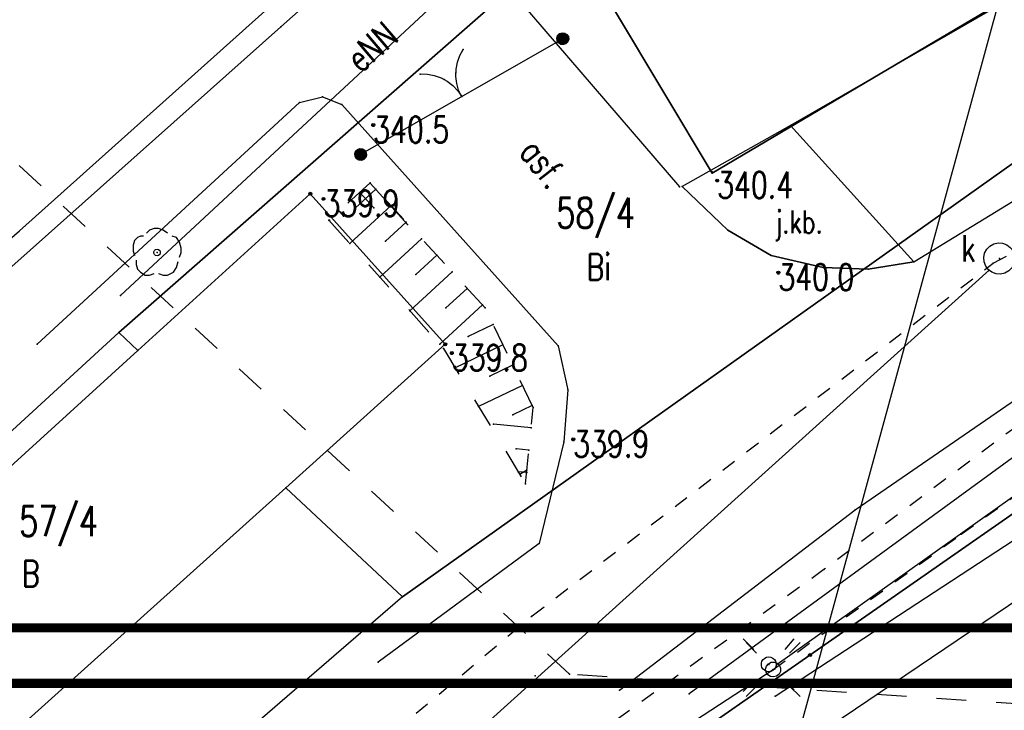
# Model space of a CAD drawing. Extents: x 5552506 to 5553307, y 5642054 to 5642708.
# Tile 7 of 73: x 5552787 to 5552820, y 5642403 to 5642426. Entities that reach past the tile are written whole.
import ezdxf
from ezdxf.enums import TextEntityAlignment as Align

# ---------------------------------------------------------------- set-up
doc = ezdxf.new("R2010")
doc.units = 0
doc.header["$MEASUREMENT"] = 0
doc.linetypes.add('1', pattern=[2, 1, -1])
doc.linetypes.add('2', pattern=[1, 0.5, -0.5])
doc.layers.add('A_TXT_TABELKI', color=145, linetype='Continuous', lineweight=5)
for name, color, linetype in [('drzewa', 98, 'Continuous'), ('EGB_Budynek', 7, 'Continuous'), ('EGB_DzialkaEwidencyjna', 7, 'Continuous'), ('EGB_KonturUzytkuGruntowego', 7, 'Continuous'), ('EGB_PunktGraniczny', 7, 'Continuous'), ('GES_PrzewodCieplowniczy', 7, 'Continuous'), ('GES_PrzewodElektroenergetyczny', 7, 'Continuous'), ('GES_PrzewodKanalizacyjny', 7, 'Continuous'), ('GES_PrzewodTelekomunikacyjny', 7, 'Continuous'), ('GES_UrzadzeniaSiecElektroenerge', 7, 'Continuous'), ('OT_Komunikacja', 7, 'Continuous'), ('OT_Ogrodzenia', 7, 'Continuous'), ('OT_Rzedna', 7, 'Continuous'), ('OT_Skarpa', 7, 'Continuous'), ('przew_d_wodociagowy', 5, 'Continuous'), ('zakres', 7, 'Continuous')]:
    doc.layers.add(name, color=color, linetype=linetype)
doc.layers.add('pomoce IS', color=7, linetype='Continuous', plot=False)
doc.styles.add('STYL_ARIAL', font='simplex', dxfattribs={"width": 0.75, "oblique": 0.1})

# ---------------------------------------------------------------- blocks, each defined once
blk = doc.blocks.new('DLI')
at = {"color": 7}
for points in [[(0.7, 1.3, 0), (0.4, 1.5, 0), (0.1, 1.6, 0), (-0.2, 1.6, 0), (-0.5, 1.5, 0), (-0.7, 1.3, 0)], [(-0.9, 1.1, 0), (-1.1, 1.1, 0), (-1.3, 1, 0), (-1.5, 0.8, 0), (-1.6, 0.5, 0), (-1.6, 0.1, 0), (-1.5, -0.2, 0)], [(1.5, -0.3, 0), (1.6, 0, 0), (1.6, 0.3, 0), (1.5, 0.7, 0), (1.3, 1, 0), (1, 1.1, 0)], [(0, 0.2236, 0), (0.097, 0.2015, 0), (0.1748, 0.1394, 0), (0.218, 0.0498, 0), (0.218, -0.0498, 0), (0.1748, -0.1394, 0), (0.097, -0.2015, 0), (0, -0.2236, 0), (-0.097, -0.2015, 0), (-0.1748, -0.1394, 0), (-0.218, -0.0498, 0), (-0.218, 0.0498, 0), (-0.1748, 0.1394, 0), (-0.097, 0.2015, 0), (0, 0.2236, 0)], [(-1.4, -0.5, 0), (-1.4, -0.8, 0), (-1.3, -1.1, 0), (-1.1, -1.3, 0), (-0.8, -1.5, 0), (-0.5, -1.5, 0), (-0.2, -1.4, 0)], [(0.1, -1.4, 0), (0.4, -1.5, 0), (0.7, -1.5, 0), (1.1, -1.3, 0), (1.3, -1, 0), (1.4, -0.6, 0)]]:
    blk.add_polyline3d(points, dxfattribs=at)
blk = doc.blocks.new('RTPW01')
at = {"color": 7}
blk.add_polyline3d([(0, 0.1, 0), (0.0643, 0.0766, 0), (0.0985, 0.0174, 0), (0.0866, -0.05, 0), (0.0342, -0.094, 0), (-0.0342, -0.094, 0), (-0.0866, -0.05, 0), (-0.0985, 0.0174, 0), (-0.0643, 0.0766, 0), (0, 0.1, 0)], dxfattribs=at)
blk = doc.blocks.new('SUSM01')
at = {"color": 7}
for points in [[(-1, 1, 0), (-1.7, 1.7, 0)], [(1.1, 1, 0), (1.7, 1.7, 0)], [(-1, -1.1, 0), (-1.7, -1.8, 0)], [(1.1, -1.1, 0), (1.7, -1.7, 0)]]:
    blk.add_polyline3d(points, dxfattribs=at)
blk = doc.blocks.new('SLU')
at = {"color": 7}
blk.add_polyline3d([(0, 0.5, 0), (0.1409, 0.4797, 0), (0.2703, 0.4206, 0), (0.3779, 0.3274, 0), (0.4548, 0.2077, 0), (0.4949, 0.0712, 0), (0.4949, -0.0712, 0), (0.4548, -0.2077, 0), (0.3779, -0.3274, 0), (0.2703, -0.4206, 0), (0.1409, -0.4797, 0), (0, -0.5, 0), (-0.1409, -0.4797, 0), (-0.2703, -0.4206, 0), (-0.3779, -0.3274, 0), (-0.4548, -0.2077, 0), (-0.4949, -0.0712, 0), (-0.4949, 0.0712, 0), (-0.4548, 0.2077, 0), (-0.3779, 0.3274, 0), (-0.2703, 0.4206, 0), (-0.1409, 0.4797, 0), (0, 0.5, 0)], dxfattribs=at)

msp = doc.modelspace()

# ---------------------------------------------------------------- linework, layer by layer
at = {"color": 7}
for p in [(5552797.54, 5642423.29), (5552796.77, 5642423.1), (5552798.18, 5642423.04), (5552799.23, 5642422.35, 340.5), (5552810.53, 5642420.75), (5552809.44, 5642420.29), (5552810.7, 5642420.5, 340.4), (5552799.3172, 5642420.2167), (5552797.57, 5642419.89, 339.9), (5552799.8251, 5642419.665), (5552798.6331, 5642419.5869), (5552800.3331, 5642419.1132), (5552798.4484, 5642418.3975), (5552799.6405, 5642418.4755), (5552800.8411, 5642418.5614), (5552801.3491, 5642418.0097), (5552820.11, 5642417.9), (5552800.648, 5642417.3641), (5552801.8571, 5642417.4579), (5552812.74, 5642417.43, 340), (5552819.774, 5642417.515), (5552799.4474, 5642417.2782), (5552802.3651, 5642416.9061), (5552790.8, 5642416.67), (5552802.8731, 5642416.3544), (5552800.4463, 5642416.159), (5552801.6554, 5642416.2528), (5552803.2293, 5642415.6996), (5552788.02, 5642415.05), (5552801.4452, 5642415.0398), (5552802.3989, 5642415.3006), (5552801.85, 5642414.75, 339.8), (5552803.5541, 5642415.0236), (5552805.4, 5642414.99), (5552801.9602, 5642414.2578), (5552803.8789, 5642414.3476), (5552803.1152, 5642413.9806), (5552804.2037, 5642413.6716), (5552805.72, 5642413.52), (5552802.7428, 5642412.9696), (5552804.5285, 5642412.9956), (5552803.8868, 5642412.6872), (5552803.2451, 5642412.3789), (5552804.4937, 5642412.256), (5552805.59, 5642411.79), (5552805.9, 5642411.87, 339.9), (5552803.9999, 5642411.551), (5552804.4202, 5642411.5096), (5552804.0665, 5642410.7908), (5552804.3467, 5642410.7632), (5552815.3, 5642409.52), (5552804.76, 5642408.4), (5552799.39, 5642404.44), (5552812.42, 5642404.37), (5552812.42, 5642404.37), (5552812.7, 5642404.38), (5552804.63, 5642403.99), (5552805.78, 5642404.04), (5552800.3, 5642403.8), (5552807.44, 5642403.51), (5552809.77, 5642403.39), (5552812.63, 5642403.31)]:
    msp.add_point(p, dxfattribs=at)
at = {"layer": 'A_TXT_TABELKI', "color": 0, "const_width": 0.30708}
for points in [[(5552761.03735, 5642403.73737), (5553020.12403, 5642403.73737), (5553020.08946, 5642550.60817), (5552761.03735, 5642550.60817)], [(5552782.18344, 5642405.58737), (5553018.27403, 5642405.58737), (5553018.23946, 5642548.75817), (5552782.18344, 5642548.75817)]]:
    msp.add_lwpolyline(points, close=True, dxfattribs=at)
at = {"layer": 'drzewa', "color": 98}
msp.add_point((5552792.02, 5642418.1), dxfattribs=at)
at = {"layer": 'EGB_Budynek', "color": 7}
for points in [[(5552830.74, 5642439.96, 0), (5552833.92, 5642434.58, 0), (5552810.53, 5642420.75, 0), (5552807.31, 5642426.13, 0), (5552817.83, 5642432.34, 0), (5552830.74, 5642439.96, 0)], [(5552797.13, 5642420.06, 0), (5552801.63, 5642415.04, 0), (5552796.31, 5642410.25, 0), (5552772.53, 5642388.88, 0), (5552768.19, 5642393.72, 0), (5552791.38, 5642414.83, 0), (5552797.13, 5642420.06, 0)]]:
    msp.add_polyline3d(points, dxfattribs=at)
for p in [(5552791.38, 5642414.83), (5552796.31, 5642410.25)]:
    msp.add_point(p, dxfattribs=at)
at = {"layer": 'EGB_DzialkaEwidencyjna', "color": 7}
for points in [[(5552675.43, 5642367.51, 0), (5552713.01, 5642333.55, 0), (5552758.82, 5642386.13, 0), (5552790.75, 5642415.43, 0), (5552814.16, 5642435.96, 0), (5552811.55, 5642438.45, 0), (5552801.43, 5642448.13, 0), (5552790.45, 5642458.63, 0), (5552770.24, 5642441.64, 0), (5552675.43, 5642367.51, 0)], [(5552839.1, 5642445.07, 0), (5552830.74, 5642439.96, 0), (5552833.92, 5642434.58, 0), (5552834.27, 5642428.7, 0), (5552820.61, 5642421.11, 0), (5552800.21, 5642406.62, 0), (5552784.15, 5642392.76, 0), (5552768.14, 5642376.62, 0), (5552720.96, 5642323.39, 0), (5552701.62, 5642301.74, 0), (5552706.7, 5642295.13, 0), (5552717.44, 5642306.43, 0), (5552729.15, 5642320.59, 0), (5552735.18, 5642327.54, 0), (5552769.27, 5642365.48, 0), (5552791.35, 5642387.5, 0), (5552806.86, 5642399.85, 0), (5552813.79, 5642404.68, 0), (5552827.38, 5642414.15, 0), (5552840.24, 5642421.26, 0), (5552854.32, 5642425.81, 0), (5552868.64, 5642428.61, 0), (5552897.02, 5642428.46, 0), (5552914.49, 5642426.71, 0)], [(5552830.74, 5642439.96, 0), (5552817.83, 5642432.34, 0), (5552807.31, 5642426.13, 0), (5552810.53, 5642420.75, 0), (5552833.92, 5642434.58, 0), (5552830.74, 5642439.96, 0)], [(5552814.16, 5642435.96, 0), (5552790.75, 5642415.43, 0), (5552791.38, 5642414.83, 0), (5552797.13, 5642420.06, 0), (5552801.63, 5642415.04, 0), (5552796.31, 5642410.25, 0), (5552800.21, 5642406.62, 0), (5552820.61, 5642421.11, 0), (5552834.27, 5642428.7, 0), (5552833.92, 5642434.58, 0), (5552810.53, 5642420.75, 0), (5552807.31, 5642426.13, 0), (5552817.83, 5642432.34, 0), (5552814.16, 5642435.96, 0)], [(5552868.64, 5642428.61, 0), (5552854.32, 5642425.81, 0), (5552840.24, 5642421.26, 0), (5552827.38, 5642414.15, 0), (5552813.79, 5642404.68, 0), (5552806.86, 5642399.85, 0), (5552791.35, 5642387.5, 0), (5552838.62, 5642354.95, 0), (5552857.06, 5642370.43, 0), (5552888.33, 5642391.28, 0), (5552900.48, 5642424.62, 0), (5552897.02, 5642428.46, 0), (5552868.64, 5642428.61, 0)], [(5552797.13, 5642420.06, 0), (5552791.38, 5642414.83, 0), (5552768.19, 5642393.72, 0), (5552772.53, 5642388.88, 0), (5552796.31, 5642410.25, 0), (5552801.63, 5642415.04, 0), (5552797.13, 5642420.06, 0)]]:
    msp.add_polyline3d(points, dxfattribs=at)
for p in [(5552810.53, 5642420.79), (5552810.53, 5642420.79), (5552797.13, 5642420.06), (5552797.13, 5642420.06), (5552797.13, 5642420.06), (5552790.75, 5642415.43), (5552790.75, 5642415.43), (5552801.63, 5642415.04), (5552801.63, 5642415.04), (5552791.38, 5642414.83), (5552791.38, 5642414.83), (5552796.31, 5642410.25), (5552796.31, 5642410.25), (5552800.21, 5642406.62), (5552800.21, 5642406.62), (5552813.79, 5642404.68), (5552813.79, 5642404.68)]:
    msp.add_point(p, dxfattribs=at)
at = {"layer": 'EGB_KonturUzytkuGruntowego', "color": 3}
for points in [[(5552790.75, 5642415.43, 0), (5552814.16, 5642435.96, 0), (5552811.55, 5642438.45, 0), (5552801.43, 5642448.13, 0), (5552790.45, 5642458.63, 0), (5552770.24, 5642441.64, 0), (5552715.6794, 5642398.9802, 0), (5552675.43, 5642367.51, 0), (5552713.01, 5642333.55, 0), (5552758.82, 5642386.13, 0), (5552790.75, 5642415.43, 0)], [(5552830.74, 5642439.96, 0), (5552817.83, 5642432.34, 0), (5552807.31, 5642426.13, 0), (5552810.53, 5642420.75, 0), (5552833.92, 5642434.58, 0), (5552830.74, 5642439.96, 0)], [(5552757.3301, 5642382.8401, 0), (5552758.8201, 5642386.1301, 0), (5552790.7501, 5642415.4301, 0), (5552791.3801, 5642414.8301, 0), (5552768.19, 5642393.72, 0), (5552772.53, 5642388.88, 0), (5552772.53, 5642388.88, 0), (5552772.53, 5642388.88, 0), (5552796.31, 5642410.25, 0), (5552801.63, 5642415.04, 0), (5552797.13, 5642420.06, 0), (5552791.3801, 5642414.8301, 0), (5552790.7501, 5642415.4301, 0), (5552814.16, 5642435.96, 0), (5552817.83, 5642432.34, 0), (5552807.31, 5642426.13, 0), (5552810.53, 5642420.75, 0), (5552833.92, 5642434.58, 0), (5552834.27, 5642428.7, 0), (5552820.61, 5642421.11, 0), (5552800.21, 5642406.62, 0), (5552784.15, 5642392.76, 0), (5552768.14, 5642376.62, 0)], [(5552735.18, 5642327.54, 0), (5552736.93, 5642324.21, 0), (5552771.58, 5642299.89, 0), (5552776.83, 5642298.98, 0), (5552786.84, 5642291.89, 0), (5552797.83, 5642318.44, 0), (5552838.62, 5642354.95, 0), (5552857.06, 5642370.43, 0), (5552888.33, 5642391.28, 0), (5552900.48, 5642424.62, 0), (5552897.02, 5642428.46, 0), (5552868.64, 5642428.61, 0), (5552854.32, 5642425.81, 0), (5552840.24, 5642421.26, 0), (5552827.38, 5642414.15, 0), (5552813.79, 5642404.68, 0), (5552806.86, 5642399.85, 0), (5552791.35, 5642387.5, 0), (5552769.27, 5642365.48, 0), (5552735.18, 5642327.54, 0)], [(5552801.63, 5642415.04, 0), (5552797.13, 5642420.06, 0), (5552791.38, 5642414.83, 0), (5552768.19, 5642393.72, 0), (5552772.53, 5642388.88, 0), (5552796.31, 5642410.25, 0), (5552801.63, 5642415.04, 0)]]:
    msp.add_polyline3d(points, dxfattribs=at)
at = {"layer": 'EGB_KonturUzytkuGruntowego', "color": 7}
for p in [(5552790.75, 5642415.43), (5552790.75, 5642415.43), (5552790.7501, 5642415.4301), (5552790.7501, 5642415.4301), (5552791.38, 5642414.83), (5552791.3801, 5642414.8301), (5552791.3801, 5642414.8301), (5552796.31, 5642410.25), (5552796.31, 5642410.25), (5552800.21, 5642406.62)]:
    msp.add_point(p, dxfattribs=at)
at = {"layer": 'EGB_PunktGraniczny', "color": 7}
for points in [[(5552797.0949, 5642420.0244, 0), (5552797.08, 5642420.0596, 0), (5552797.0944, 5642420.0951, 0), (5552797.1296, 5642420.11, 0), (5552797.1651, 5642420.0956, 0), (5552797.18, 5642420.0604, 0), (5552797.1656, 5642420.0249, 0), (5552797.1304, 5642420.01, 0), (5552797.0949, 5642420.0244, 0)], [(5552797.0984, 5642420.0279, 0), (5552797.085, 5642420.0596, 0), (5552797.0979, 5642420.0916, 0), (5552797.1296, 5642420.105, 0), (5552797.1616, 5642420.0921, 0), (5552797.175, 5642420.0604, 0), (5552797.1621, 5642420.0284, 0), (5552797.1304, 5642420.015, 0), (5552797.0984, 5642420.0279, 0)], [(5552797.1019, 5642420.0315, 0), (5552797.09, 5642420.0597, 0), (5552797.1015, 5642420.0881, 0), (5552797.1297, 5642420.1, 0), (5552797.1581, 5642420.0885, 0), (5552797.17, 5642420.0603, 0), (5552797.1585, 5642420.0319, 0), (5552797.1303, 5642420.02, 0), (5552797.1019, 5642420.0315, 0)], [(5552797.1055, 5642420.0351, 0), (5552797.095, 5642420.0597, 0), (5552797.1051, 5642420.0845, 0), (5552797.1297, 5642420.095, 0), (5552797.1545, 5642420.0849, 0), (5552797.165, 5642420.0603, 0), (5552797.1549, 5642420.0355, 0), (5552797.1303, 5642420.025, 0), (5552797.1055, 5642420.0351, 0)], [(5552797.109, 5642420.0386, 0), (5552797.1, 5642420.0598, 0), (5552797.1086, 5642420.081, 0), (5552797.1298, 5642420.09, 0), (5552797.151, 5642420.0814, 0), (5552797.16, 5642420.0602, 0), (5552797.1514, 5642420.039, 0), (5552797.1302, 5642420.03, 0), (5552797.109, 5642420.0386, 0)], [(5552797.1125, 5642420.0422, 0), (5552797.105, 5642420.0598, 0), (5552797.1122, 5642420.0775, 0), (5552797.1298, 5642420.085, 0), (5552797.1475, 5642420.0778, 0), (5552797.155, 5642420.0602, 0), (5552797.1478, 5642420.0425, 0), (5552797.1302, 5642420.035, 0), (5552797.1125, 5642420.0422, 0)], [(5552797.116, 5642420.0457, 0), (5552797.11, 5642420.0598, 0), (5552797.1157, 5642420.074, 0), (5552797.1298, 5642420.08, 0), (5552797.144, 5642420.0743, 0), (5552797.15, 5642420.0602, 0), (5552797.1443, 5642420.046, 0), (5552797.1302, 5642420.04, 0), (5552797.116, 5642420.0457, 0)], [(5552797.1195, 5642420.0493, 0), (5552797.115, 5642420.0599, 0), (5552797.1193, 5642420.0705, 0), (5552797.1299, 5642420.075, 0), (5552797.1405, 5642420.0707, 0), (5552797.145, 5642420.0601, 0), (5552797.1407, 5642420.0495, 0), (5552797.1301, 5642420.045, 0), (5552797.1195, 5642420.0493, 0)], [(5552797.123, 5642420.0529, 0), (5552797.12, 5642420.0599, 0), (5552797.1229, 5642420.067, 0), (5552797.1299, 5642420.07, 0), (5552797.137, 5642420.0671, 0), (5552797.14, 5642420.0601, 0), (5552797.1371, 5642420.053, 0), (5552797.1301, 5642420.05, 0), (5552797.123, 5642420.0529, 0)], [(5552797.1265, 5642420.0564, 0), (5552797.125, 5642420.06, 0), (5552797.1264, 5642420.0635, 0), (5552797.13, 5642420.065, 0), (5552797.1335, 5642420.0636, 0), (5552797.135, 5642420.06, 0), (5552797.1336, 5642420.0565, 0), (5552797.13, 5642420.055, 0), (5552797.1265, 5642420.0564, 0)], [(5552801.5949, 5642415.0044, 0), (5552801.58, 5642415.0396, 0), (5552801.5944, 5642415.0751, 0), (5552801.6296, 5642415.09, 0), (5552801.6651, 5642415.0756, 0), (5552801.68, 5642415.0404, 0), (5552801.6656, 5642415.0049, 0), (5552801.6304, 5642414.99, 0), (5552801.5949, 5642415.0044, 0)], [(5552801.5984, 5642415.0079, 0), (5552801.585, 5642415.0396, 0), (5552801.5979, 5642415.0716, 0), (5552801.6296, 5642415.085, 0), (5552801.6616, 5642415.0721, 0), (5552801.675, 5642415.0404, 0), (5552801.6621, 5642415.0084, 0), (5552801.6304, 5642414.995, 0), (5552801.5984, 5642415.0079, 0)], [(5552801.6019, 5642415.0115, 0), (5552801.59, 5642415.0397, 0), (5552801.6015, 5642415.0681, 0), (5552801.6297, 5642415.08, 0), (5552801.6581, 5642415.0685, 0), (5552801.67, 5642415.0403, 0), (5552801.6585, 5642415.0119, 0), (5552801.6303, 5642415, 0), (5552801.6019, 5642415.0115, 0)], [(5552801.6055, 5642415.0151, 0), (5552801.595, 5642415.0397, 0), (5552801.6051, 5642415.0645, 0), (5552801.6297, 5642415.075, 0), (5552801.6545, 5642415.0649, 0), (5552801.665, 5642415.0403, 0), (5552801.6549, 5642415.0155, 0), (5552801.6303, 5642415.005, 0), (5552801.6055, 5642415.0151, 0)], [(5552801.609, 5642415.0186, 0), (5552801.6, 5642415.0398, 0), (5552801.6086, 5642415.061, 0), (5552801.6298, 5642415.07, 0), (5552801.651, 5642415.0614, 0), (5552801.66, 5642415.0402, 0), (5552801.6514, 5642415.019, 0), (5552801.6302, 5642415.01, 0), (5552801.609, 5642415.0186, 0)], [(5552801.6125, 5642415.0222, 0), (5552801.605, 5642415.0398, 0), (5552801.6122, 5642415.0575, 0), (5552801.6298, 5642415.065, 0), (5552801.6475, 5642415.0578, 0), (5552801.655, 5642415.0402, 0), (5552801.6478, 5642415.0225, 0), (5552801.6302, 5642415.015, 0), (5552801.6125, 5642415.0222, 0)], [(5552801.616, 5642415.0257, 0), (5552801.61, 5642415.0398, 0), (5552801.6157, 5642415.054, 0), (5552801.6298, 5642415.06, 0), (5552801.644, 5642415.0543, 0), (5552801.65, 5642415.0402, 0), (5552801.6443, 5642415.026, 0), (5552801.6302, 5642415.02, 0), (5552801.616, 5642415.0257, 0)], [(5552801.6195, 5642415.0293, 0), (5552801.615, 5642415.0399, 0), (5552801.6193, 5642415.0505, 0), (5552801.6299, 5642415.055, 0), (5552801.6405, 5642415.0507, 0), (5552801.645, 5642415.0401, 0), (5552801.6407, 5642415.0295, 0), (5552801.6301, 5642415.025, 0), (5552801.6195, 5642415.0293, 0)], [(5552801.623, 5642415.0329, 0), (5552801.62, 5642415.0399, 0), (5552801.6229, 5642415.047, 0), (5552801.6299, 5642415.05, 0), (5552801.637, 5642415.0471, 0), (5552801.64, 5642415.0401, 0), (5552801.6371, 5642415.033, 0), (5552801.6301, 5642415.03, 0), (5552801.623, 5642415.0329, 0)], [(5552801.6265, 5642415.0364, 0), (5552801.625, 5642415.04, 0), (5552801.6264, 5642415.0435, 0), (5552801.63, 5642415.045, 0), (5552801.6335, 5642415.0436, 0), (5552801.635, 5642415.04, 0), (5552801.6336, 5642415.0365, 0), (5552801.63, 5642415.035, 0), (5552801.6265, 5642415.0364, 0)], [(5552813.7549, 5642404.6444, 0), (5552813.74, 5642404.6796, 0), (5552813.7544, 5642404.7151, 0), (5552813.7896, 5642404.73, 0), (5552813.8251, 5642404.7156, 0), (5552813.84, 5642404.6804, 0), (5552813.8256, 5642404.6449, 0), (5552813.7904, 5642404.63, 0), (5552813.7549, 5642404.6444, 0)], [(5552813.7584, 5642404.6479, 0), (5552813.745, 5642404.6796, 0), (5552813.7579, 5642404.7116, 0), (5552813.7896, 5642404.725, 0), (5552813.8216, 5642404.7121, 0), (5552813.835, 5642404.6804, 0), (5552813.8221, 5642404.6484, 0), (5552813.7904, 5642404.635, 0), (5552813.7584, 5642404.6479, 0)], [(5552813.7619, 5642404.6515, 0), (5552813.75, 5642404.6797, 0), (5552813.7615, 5642404.7081, 0), (5552813.7897, 5642404.72, 0), (5552813.8181, 5642404.7085, 0), (5552813.83, 5642404.6803, 0), (5552813.8185, 5642404.6519, 0), (5552813.7903, 5642404.64, 0), (5552813.7619, 5642404.6515, 0)], [(5552813.7655, 5642404.6551, 0), (5552813.755, 5642404.6797, 0), (5552813.7651, 5642404.7045, 0), (5552813.7897, 5642404.715, 0), (5552813.8145, 5642404.7049, 0), (5552813.825, 5642404.6803, 0), (5552813.8149, 5642404.6555, 0), (5552813.7903, 5642404.645, 0), (5552813.7655, 5642404.6551, 0)], [(5552813.769, 5642404.6586, 0), (5552813.76, 5642404.6798, 0), (5552813.7686, 5642404.701, 0), (5552813.7898, 5642404.71, 0), (5552813.811, 5642404.7014, 0), (5552813.82, 5642404.6802, 0), (5552813.8114, 5642404.659, 0), (5552813.7902, 5642404.65, 0), (5552813.769, 5642404.6586, 0)], [(5552813.7725, 5642404.6622, 0), (5552813.765, 5642404.6798, 0), (5552813.7722, 5642404.6975, 0), (5552813.7898, 5642404.705, 0), (5552813.8075, 5642404.6978, 0), (5552813.815, 5642404.6802, 0), (5552813.8078, 5642404.6625, 0), (5552813.7902, 5642404.655, 0), (5552813.7725, 5642404.6622, 0)], [(5552813.776, 5642404.6657, 0), (5552813.77, 5642404.6798, 0), (5552813.7757, 5642404.694, 0), (5552813.7898, 5642404.7, 0), (5552813.804, 5642404.6943, 0), (5552813.81, 5642404.6802, 0), (5552813.8043, 5642404.666, 0), (5552813.7902, 5642404.66, 0), (5552813.776, 5642404.6657, 0)], [(5552813.7795, 5642404.6693, 0), (5552813.775, 5642404.6799, 0), (5552813.7793, 5642404.6905, 0), (5552813.7899, 5642404.695, 0), (5552813.8005, 5642404.6907, 0), (5552813.805, 5642404.6801, 0), (5552813.8007, 5642404.6695, 0), (5552813.7901, 5642404.665, 0), (5552813.7795, 5642404.6693, 0)], [(5552813.783, 5642404.6729, 0), (5552813.78, 5642404.6799, 0), (5552813.7829, 5642404.687, 0), (5552813.7899, 5642404.69, 0), (5552813.797, 5642404.6871, 0), (5552813.8, 5642404.6801, 0), (5552813.7971, 5642404.673, 0), (5552813.7901, 5642404.67, 0), (5552813.783, 5642404.6729, 0)], [(5552813.7865, 5642404.6764, 0), (5552813.785, 5642404.68, 0), (5552813.7864, 5642404.6835, 0), (5552813.79, 5642404.685, 0), (5552813.7935, 5642404.6836, 0), (5552813.795, 5642404.68, 0), (5552813.7936, 5642404.6765, 0), (5552813.79, 5642404.675, 0), (5552813.7865, 5642404.6764, 0)]]:
    msp.add_polyline3d(points, dxfattribs=at)
for p in [(5552797.13, 5642420.06), (5552801.63, 5642415.04), (5552813.79, 5642404.68)]:
    msp.add_point(p, dxfattribs=at)
at = {"layer": 'GES_PrzewodCieplowniczy', "color": 214}
for points in [[(5552742.67, 5642378.87, 0), (5552751.46, 5642387.03, 0), (5552760.4, 5642395.04, 0), (5552769.35, 5642403.03, 0), (5552778.35, 5642410.97, 0), (5552787.43, 5642418.82, 0), (5552796.36, 5642426.83, 0), (5552805.29, 5642434.85, 0), (5552807.638, 5642436.7755, 0), (5552814.57, 5642442.46, 0), (5552815.33, 5642443.08, 0), (5552816.28, 5642442.98, 0), (5552816.88, 5642442.32, 0), (5552818, 5642441.04, 0), (5552818.53, 5642440.32, 0), (5552819.49, 5642440.32, 0), (5552820.15, 5642440.87, 0), (5552831.35, 5642450.2, 0)], [(5552831.44, 5642449.52, 0), (5552829.13, 5642447.48, 0), (5552820.14, 5642439.53, 0), (5552819.46, 5642438.98, 0), (5552818.43, 5642439.06, 0), (5552817.85, 5642439.71, 0), (5552816.66, 5642441.15, 0), (5552816.08, 5642441.74, 0), (5552815.13, 5642441.79, 0), (5552814.4, 5642441.19, 0), (5552805.12, 5642433.58, 0), (5552796.15, 5642425.62, 0), (5552787.18, 5642417.64, 0), (5552778.12, 5642409.77, 0), (5552769.12, 5642401.85, 0), (5552760.16, 5642393.75, 0), (5552751.26, 5642385.7, 0), (5552742.48, 5642377.52, 0)]]:
    msp.add_polyline3d(points, dxfattribs=at)
at = {"layer": 'GES_PrzewodCieplowniczy', "color": 7}
msp.add_point((5552796.15, 5642425.62), dxfattribs=at)
at = {"layer": 'GES_PrzewodElektroenergetyczny', "color": 1}
for points in [[(5552805.42, 5642430.25, 0), (5552790.8, 5642416.67, 0)], [(5552812.7, 5642404.38, 0), (5552820.47, 5642409.9, 0), (5552825.62, 5642413.47, 0), (5552832.57, 5642417.85, 0), (5552835.21, 5642419.28, 0), (5552838.85, 5642421.64, 0)], [(5552707.9447, 5642297.1422, 0), (5552709.7784, 5642299.4501, 0), (5552718.7944, 5642309.6981, 0), (5552727.7264, 5642319.2741, 0), (5552729.7424, 5642321.4581, 0), (5552734.2224, 5642326.9461, 0), (5552744.0223, 5642338.1741, 0), (5552748.4183, 5642342.7661, 0), (5552753.2903, 5642348.2821, 0), (5552755.6143, 5642351.3061, 0), (5552762.4463, 5642358.6421, 0), (5552768.9296, 5642364.9619, 0), (5552769.1103, 5642365.1381, 0), (5552774.1783, 5642370.2341, 0), (5552783.2783, 5642379.5861, 0), (5552789.4103, 5642386.0821, 0), (5552791.9583, 5642388.2101, 0), (5552798.2303, 5642393.7541, 0), (5552803.7183, 5642398.2341, 0), (5552807.4983, 5642401.0341, 0), (5552808.7023, 5642401.6781, 0), (5552812.5663, 5642404.1981, 0)]]:
    msp.add_polyline3d(points, dxfattribs=at)
at = {"layer": 'GES_PrzewodElektroenergetyczny', "color": 1, "linetype": '2'}
msp.add_polyline3d([(5552812.5663, 5642404.1981, 0), (5552818.8383, 5642408.7061, 0), (5552824.9703, 5642413.1021, 0), (5552830.5703, 5642416.6301, 0), (5552835.2183, 5642419.3461, 0), (5552839.0263, 5642421.1661, 0), (5552842.9743, 5642422.7061, 0), (5552853.2503, 5642426.4301, 0), (5552861.5103, 5642427.9421, 0), (5552862.8263, 5642428.1941, 0), (5552866.3543, 5642428.5581, 0), (5552867.1103, 5642428.8101, 0), (5552877.9463, 5642429.3421, 0), (5552887.8303, 5642429.3701, 0), (5552891.8343, 5642429.3701, 0), (5552891.8343, 5642428.7821, 0), (5552894.7743, 5642428.6981, 0)], dxfattribs=at)
at = {"layer": 'GES_PrzewodElektroenergetyczny', "color": 7}
for p in [(5552818.8383, 5642408.7061), (5552812.5663, 5642404.1981), (5552812.5663, 5642404.1981)]:
    msp.add_point(p, dxfattribs=at)
at = {"layer": 'GES_PrzewodKanalizacyjny', "color": 36, "linetype": '2'}
msp.add_polyline3d([(5552725.7661, 5642322.4596, 0), (5552727.0821, 5642325.9876, 0), (5552738.998, 5642340.9652, 0), (5552739.1781, 5642341.1916, 0), (5552747.7181, 5642350.7396, 0), (5552759.1981, 5642363.4236, 0), (5552770.8181, 5642375.5476, 0), (5552779.9181, 5642385.1796, 0), (5552787.4221, 5642391.6476, 0), (5552787.6272, 5642391.8194, 0), (5552804.5301, 5642405.9836, 0), (5552819.9021, 5642417.7436, 0), (5552833.3701, 5642424.7996, 0), (5552840.0341, 5642428.2716, 0), (5552857.3381, 5642433.9836, 0), (5552890.966, 5642435.6356, 0), (5552907.738, 5642431.6596, 0), (5552927.8763, 5642427.1015, 0), (5552928.15, 5642427.0396, 0), (5552950.578, 5642420.7956, 0), (5552974.882, 5642415.0276, 0), (5552982.778, 5642413.0956, 0)], dxfattribs=at)
at = {"layer": 'GES_PrzewodKanalizacyjny', "color": 34}
for points in [[(5552819.7442, 5642417.5283, 0), (5552819.6543, 5642417.6464, 0), (5552819.6013, 5642417.7851, 0), (5552819.5895, 5642417.933, 0), (5552819.6199, 5642418.0783, 0), (5552819.69, 5642418.2092, 0), (5552819.7941, 5642418.315, 0), (5552819.9238, 5642418.3872, 0), (5552820.0686, 5642418.4199, 0), (5552820.2168, 5642418.4105, 0), (5552820.3563, 5642418.3597, 0), (5552820.4758, 5642418.2717, 0), (5552820.5657, 5642418.1536, 0), (5552820.6187, 5642418.0149, 0), (5552820.6305, 5642417.867, 0), (5552820.6001, 5642417.7217, 0), (5552820.53, 5642417.5908, 0), (5552820.4259, 5642417.485, 0), (5552820.2962, 5642417.4128, 0), (5552820.1514, 5642417.3801, 0), (5552820.0032, 5642417.3895, 0), (5552819.8637, 5642417.4403, 0), (5552819.7442, 5642417.5283, 0)], [(5552819.774, 5642417.515, 0), (5552802.57, 5642402.01, 0)], [(5552834.363, 5642415.624, 0), (5552820.42, 5642406.32, 0), (5552807.2, 5642397.4, 0)]]:
    msp.add_polyline3d(points, dxfattribs=at)
at = {"layer": 'GES_PrzewodKanalizacyjny', "color": 7}
for p in [(5552819.9021, 5642417.7436), (5552804.5301, 5642405.9836)]:
    msp.add_point(p, dxfattribs=at)
at = {"layer": 'GES_PrzewodTelekomunikacyjny', "color": 30, "linetype": '2'}
msp.add_polyline3d([(5552930.5534, 5642424.5765, 0), (5552922.5743, 5642426.4723, 0), (5552917.1143, 5642427.8583, 0), (5552912.2283, 5642429.0763, 0), (5552906.5303, 5642430.1263, 0), (5552897.0103, 5642430.4483, 0), (5552883.1363, 5642430.1403, 0), (5552865.5243, 5642429.2303, 0), (5552859.9383, 5642428.6003, 0), (5552850.3763, 5642426.5003, 0), (5552841.9763, 5642423.7843, 0), (5552837.0763, 5642421.7823, 0), (5552827.7103, 5642416.9383, 0), (5552821.5363, 5642412.9343, 0), (5552814.2563, 5642407.5303, 0), (5552806.6975, 5642402.0481, 0)], dxfattribs=at)
at = {"layer": 'GES_PrzewodTelekomunikacyjny', "color": 7}
msp.add_point((5552814.2563, 5642407.5303), dxfattribs=at)
at = {"layer": 'GES_UrzadzeniaSiecElektroenerge', "color": 7}
for points in [[(5552811.6663, 5642405.0981, 0), (5552812.0163, 5642404.7481, 0)], [(5552813.4663, 5642405.0981, 0), (5552813.1163, 5642404.7481, 0)], [(5552812.3909, 5642404.0199, 0), (5552812.3336, 5642404.1066, 0), (5552812.3165, 5642404.2092, 0), (5552812.3426, 5642404.3098, 0), (5552812.4074, 5642404.3911, 0), (5552812.4997, 5642404.4391, 0), (5552812.6034, 5642404.4453, 0), (5552812.7008, 5642404.4089, 0), (5552812.7749, 5642404.3359, 0), (5552812.8129, 5642404.2392, 0), (5552812.8083, 5642404.1353, 0), (5552812.7618, 5642404.0423, 0), (5552812.6816, 5642403.9763, 0), (5552812.5814, 5642403.9486, 0), (5552812.4786, 5642403.964, 0), (5552812.3909, 5642404.0199, 0)], [(5552811.6663, 5642403.2981, 0), (5552812.0163, 5642403.6481, 0)], [(5552813.4663, 5642403.2981, 0), (5552813.1163, 5642403.6481, 0)]]:
    msp.add_polyline3d(points, dxfattribs=at)
at = {"layer": 'OT_Komunikacja', "color": 7}
for points in [[(5552812.47, 5642437.54, 0), (5552803.21, 5642429.14, 0), (5552803.17, 5642428.34, 0), (5552803.27, 5642427.47, 0), (5552809.44, 5642420.29, 0)], [(5552813.14, 5642422.34, 0), (5552817.26, 5642417.79, 0), (5552831.42, 5642426.45, 0), (5552833.57, 5642428.28, 0), (5552835.03, 5642430.41, 0), (5552834.83, 5642432.28, 0), (5552833.79, 5642434.55, 0), (5552828.72, 5642431.31, 0), (5552813.14, 5642422.34, 0)], [(5552807.44, 5642403.51, 0), (5552815.3, 5642409.52, 0), (5552822.07, 5642414.18, 0), (5552825.78, 5642416.84, 0), (5552832.17, 5642420.48, 0), (5552839.14, 5642423.99, 0), (5552842.69, 5642425.43, 0), (5552848.92, 5642427.63, 0), (5552854.95, 5642429.26, 0), (5552860.13, 5642430.48, 0), (5552868.69, 5642431.63, 0), (5552871.47, 5642431.85, 0), (5552877.19, 5642431.82, 0), (5552883.64, 5642431.85, 0), (5552888.47, 5642431.76, 0), (5552894.93, 5642431.76, 0), (5552897.8, 5642431.31, 0), (5552899.4, 5642430.48, 0), (5552900.49, 5642429.39, 0), (5552901.32, 5642428.43, 0)], [(5552849.16, 5642415.14, 0), (5552850.89, 5642417.62, 0), (5552850.78, 5642418.13, 0), (5552842.9, 5642423.58, 0), (5552842.04, 5642423.45, 0), (5552838.5, 5642421.75, 0), (5552832.3, 5642418.62, 0), (5552828.53, 5642416.58, 0), (5552824.6, 5642414.05, 0), (5552820.67, 5642411.34, 0), (5552809.77, 5642403.39, 0)], [(5552788.02, 5642415.05, 0), (5552796.77, 5642423.1, 0), (5552797.54, 5642423.29, 0), (5552798.18, 5642423.04, 0), (5552805.4, 5642414.99, 0), (5552805.72, 5642413.52, 0), (5552805.59, 5642411.79, 0), (5552804.76, 5642408.4, 0), (5552799.39, 5642404.44, 0)], [(5552817.26, 5642417.79, 0), (5552813.14, 5642422.34, 0), (5552809.53, 5642420.3, 0), (5552811.06, 5642418.85, 0), (5552812.5, 5642418, 0), (5552814.23, 5642417.6, 0), (5552815.73, 5642417.55, 0), (5552817.26, 5642417.79, 0)], [(5552817.26, 5642417.79, 0), (5552815.73, 5642417.55, 0), (5552814.23, 5642417.6, 0), (5552812.5, 5642418, 0), (5552811.06, 5642418.85, 0), (5552809.53, 5642420.3, 0)]]:
    msp.add_polyline3d(points, dxfattribs=at)
for p in [(5552813.14, 5642422.34), (5552813.14, 5642422.34), (5552813.14, 5642422.34), (5552809.53, 5642420.3), (5552809.53, 5642420.3), (5552811.06, 5642418.85), (5552811.06, 5642418.85), (5552812.5, 5642418), (5552812.5, 5642418), (5552817.26, 5642417.79), (5552817.26, 5642417.79), (5552817.26, 5642417.79), (5552817.26, 5642417.79), (5552814.23, 5642417.6), (5552814.23, 5642417.6), (5552815.73, 5642417.55), (5552815.73, 5642417.55)]:
    msp.add_point(p, dxfattribs=at)
at = {"layer": 'OT_Ogrodzenia', "color": 7}
for points in [[(5552805.55, 5642425.23, 0), (5552798.81, 5642421.37, 0)], [(5552805.4097, 5642425.0875, 0), (5552805.3618, 5642425.1624, 0), (5552805.3511, 5642425.2508, 0), (5552805.3798, 5642425.335, 0), (5552805.4422, 5642425.3985, 0), (5552805.526, 5642425.4286, 0), (5552805.6145, 5642425.4193, 0), (5552805.6903, 5642425.3725, 0), (5552805.7382, 5642425.2976, 0), (5552805.7489, 5642425.2092, 0), (5552805.7202, 5642425.125, 0), (5552805.6578, 5642425.0615, 0), (5552805.574, 5642425.0314, 0), (5552805.4855, 5642425.0407, 0), (5552805.4097, 5642425.0875, 0)], [(5552805.4237, 5642425.1017, 0), (5552805.3786, 5642425.1751, 0), (5552805.3727, 5642425.261, 0), (5552805.4074, 5642425.3399, 0), (5552805.4748, 5642425.3935, 0), (5552805.5594, 5642425.4098, 0), (5552805.6419, 5642425.3848, 0), (5552805.7033, 5642425.3244, 0), (5552805.7296, 5642425.2423, 0), (5552805.7147, 5642425.1574, 0), (5552805.6621, 5642425.0892, 0), (5552805.5839, 5642425.0532, 0), (5552805.4978, 5642425.0577, 0), (5552805.4237, 5642425.1017, 0)], [(5552805.4378, 5642425.116, 0), (5552805.3958, 5642425.1874, 0), (5552805.3951, 5642425.2702, 0), (5552805.436, 5642425.3422, 0), (5552805.5074, 5642425.3842, 0), (5552805.5902, 5642425.3849, 0), (5552805.6622, 5642425.344, 0), (5552805.7042, 5642425.2726, 0), (5552805.7049, 5642425.1898, 0), (5552805.664, 5642425.1178, 0), (5552805.5926, 5642425.0758, 0), (5552805.5098, 5642425.0751, 0), (5552805.4378, 5642425.116, 0)], [(5552805.4518, 5642425.1302, 0), (5552805.4134, 5642425.1991, 0), (5552805.4184, 5642425.2779, 0), (5552805.4652, 5642425.3414, 0), (5552805.5389, 5642425.3696, 0), (5552805.6161, 5642425.3534, 0), (5552805.6723, 5642425.2981, 0), (5552805.6897, 5642425.2211, 0), (5552805.6627, 5642425.147, 0), (5552805.6, 5642425.0992, 0), (5552805.5213, 5642425.093, 0), (5552805.4518, 5642425.1302, 0)], [(5552805.4658, 5642425.1445, 0), (5552805.4316, 5642425.2103, 0), (5552805.4426, 5642425.2836, 0), (5552805.4947, 5642425.3365, 0), (5552805.5678, 5642425.3487, 0), (5552805.6342, 5642425.3155, 0), (5552805.6684, 5642425.2497, 0), (5552805.6574, 5642425.1764, 0), (5552805.6053, 5642425.1235, 0), (5552805.5322, 5642425.1113, 0), (5552805.4658, 5642425.1445, 0)], [(5552805.4799, 5642425.1587, 0), (5552805.4505, 5642425.2205, 0), (5552805.4676, 5642425.2867, 0), (5552805.5233, 5642425.3264, 0), (5552805.5915, 5642425.321, 0), (5552805.6403, 5642425.273, 0), (5552805.6468, 5642425.2049, 0), (5552805.608, 5642425.1485, 0), (5552805.5421, 5642425.1303, 0), (5552805.4799, 5642425.1587, 0)], [(5552805.4939, 5642425.173, 0), (5552805.47, 5642425.2294, 0), (5552805.493, 5642425.2861, 0), (5552805.5494, 5642425.31, 0), (5552805.6061, 5642425.287, 0), (5552805.63, 5642425.2306, 0), (5552805.607, 5642425.1739, 0), (5552805.5506, 5642425.15, 0), (5552805.4939, 5642425.173, 0)], [(5552805.5079, 5642425.1872, 0), (5552805.49, 5642425.2295, 0), (5552805.5072, 5642425.2721, 0), (5552805.5495, 5642425.29, 0), (5552805.5921, 5642425.2728, 0), (5552805.61, 5642425.2305, 0), (5552805.5928, 5642425.1879, 0), (5552805.5505, 5642425.17, 0), (5552805.5079, 5642425.1872, 0)], [(5552805.5219, 5642425.2015, 0), (5552805.51, 5642425.2297, 0), (5552805.5215, 5642425.2581, 0), (5552805.5497, 5642425.27, 0), (5552805.5781, 5642425.2585, 0), (5552805.59, 5642425.2303, 0), (5552805.5785, 5642425.2019, 0), (5552805.5503, 5642425.19, 0), (5552805.5219, 5642425.2015, 0)], [(5552805.536, 5642425.2157, 0), (5552805.53, 5642425.2298, 0), (5552805.5357, 5642425.244, 0), (5552805.5498, 5642425.25, 0), (5552805.564, 5642425.2443, 0), (5552805.57, 5642425.2302, 0), (5552805.5643, 5642425.216, 0), (5552805.5502, 5642425.21, 0), (5552805.536, 5642425.2157, 0)], [(5552802.1783, 5642423.299, 0), (5552802.078, 5642423.5131, 0), (5552802.0124, 5642423.7402, 0), (5552801.9832, 5642423.9748, 0), (5552801.9909, 5642424.2111, 0), (5552802.0356, 5642424.4433, 0), (5552802.1159, 5642424.6656, 0), (5552802.2301, 5642424.8726, 0)], [(5552800.7982, 5642424.0546, 0), (5552801.0345, 5642424.0475, 0), (5552801.2669, 5642424.0038, 0), (5552801.4897, 5642423.9244, 0), (5552801.6973, 5642423.8113, 0), (5552801.8849, 5642423.6673, 0), (5552802.0478, 5642423.4958, 0), (5552802.182, 5642423.3011, 0)], [(5552798.6697, 5642421.2275, 0), (5552798.6218, 5642421.3024, 0), (5552798.6111, 5642421.3908, 0), (5552798.6398, 5642421.475, 0), (5552798.7022, 5642421.5385, 0), (5552798.786, 5642421.5686, 0), (5552798.8745, 5642421.5593, 0), (5552798.9503, 5642421.5125, 0), (5552798.9982, 5642421.4376, 0), (5552799.0089, 5642421.3492, 0), (5552798.9802, 5642421.265, 0), (5552798.9178, 5642421.2015, 0), (5552798.834, 5642421.1714, 0), (5552798.7455, 5642421.1807, 0), (5552798.6697, 5642421.2275, 0)], [(5552798.6837, 5642421.2417, 0), (5552798.6386, 5642421.3151, 0), (5552798.6327, 5642421.401, 0), (5552798.6674, 5642421.4799, 0), (5552798.7348, 5642421.5335, 0), (5552798.8194, 5642421.5498, 0), (5552798.9019, 5642421.5248, 0), (5552798.9633, 5642421.4644, 0), (5552798.9896, 5642421.3823, 0), (5552798.9747, 5642421.2974, 0), (5552798.9221, 5642421.2292, 0), (5552798.8439, 5642421.1932, 0), (5552798.7578, 5642421.1977, 0), (5552798.6837, 5642421.2417, 0)], [(5552798.6978, 5642421.256, 0), (5552798.6558, 5642421.3274, 0), (5552798.6551, 5642421.4102, 0), (5552798.696, 5642421.4822, 0), (5552798.7674, 5642421.5242, 0), (5552798.8502, 5642421.5249, 0), (5552798.9222, 5642421.484, 0), (5552798.9642, 5642421.4126, 0), (5552798.9649, 5642421.3298, 0), (5552798.924, 5642421.2578, 0), (5552798.8526, 5642421.2158, 0), (5552798.7698, 5642421.2151, 0), (5552798.6978, 5642421.256, 0)], [(5552798.7118, 5642421.2702, 0), (5552798.6734, 5642421.3391, 0), (5552798.6784, 5642421.4179, 0), (5552798.7252, 5642421.4814, 0), (5552798.7989, 5642421.5096, 0), (5552798.8761, 5642421.4934, 0), (5552798.9323, 5642421.4381, 0), (5552798.9497, 5642421.3611, 0), (5552798.9227, 5642421.287, 0), (5552798.86, 5642421.2392, 0), (5552798.7813, 5642421.233, 0), (5552798.7118, 5642421.2702, 0)], [(5552798.7258, 5642421.2845, 0), (5552798.6916, 5642421.3503, 0), (5552798.7026, 5642421.4236, 0), (5552798.7547, 5642421.4765, 0), (5552798.8278, 5642421.4887, 0), (5552798.8942, 5642421.4555, 0), (5552798.9284, 5642421.3897, 0), (5552798.9174, 5642421.3164, 0), (5552798.8653, 5642421.2635, 0), (5552798.7922, 5642421.2513, 0), (5552798.7258, 5642421.2845, 0)], [(5552798.7399, 5642421.2987, 0), (5552798.7105, 5642421.3605, 0), (5552798.7276, 5642421.4267, 0), (5552798.7833, 5642421.4664, 0), (5552798.8515, 5642421.461, 0), (5552798.9003, 5642421.413, 0), (5552798.9068, 5642421.3449, 0), (5552798.868, 5642421.2885, 0), (5552798.8021, 5642421.2703, 0), (5552798.7399, 5642421.2987, 0)], [(5552798.7539, 5642421.313, 0), (5552798.73, 5642421.3694, 0), (5552798.753, 5642421.4261, 0), (5552798.8094, 5642421.45, 0), (5552798.8661, 5642421.427, 0), (5552798.89, 5642421.3706, 0), (5552798.867, 5642421.3139, 0), (5552798.8106, 5642421.29, 0), (5552798.7539, 5642421.313, 0)], [(5552798.7679, 5642421.3272, 0), (5552798.75, 5642421.3695, 0), (5552798.7672, 5642421.4121, 0), (5552798.8095, 5642421.43, 0), (5552798.8521, 5642421.4128, 0), (5552798.87, 5642421.3705, 0), (5552798.8528, 5642421.3279, 0), (5552798.8105, 5642421.31, 0), (5552798.7679, 5642421.3272, 0)], [(5552798.7819, 5642421.3415, 0), (5552798.77, 5642421.3697, 0), (5552798.7815, 5642421.3981, 0), (5552798.8097, 5642421.41, 0), (5552798.8381, 5642421.3985, 0), (5552798.85, 5642421.3703, 0), (5552798.8385, 5642421.3419, 0), (5552798.8103, 5642421.33, 0), (5552798.7819, 5642421.3415, 0)], [(5552798.796, 5642421.3557, 0), (5552798.79, 5642421.3698, 0), (5552798.7957, 5642421.384, 0), (5552798.8098, 5642421.39, 0), (5552798.824, 5642421.3843, 0), (5552798.83, 5642421.3702, 0), (5552798.8243, 5642421.356, 0), (5552798.8102, 5642421.35, 0), (5552798.796, 5642421.3557, 0)]]:
    msp.add_polyline3d(points, dxfattribs=at)
for p in [(5552805.55, 5642425.23), (5552802.2303, 5642424.8725), (5552800.7983, 5642424.0524), (5552801.9824, 5642424.0934), (5552801.5957, 5642423.8719), (5552802.18, 5642423.3), (5552802.18, 5642423.3)]:
    msp.add_point(p, dxfattribs=at)
at = {"layer": 'OT_Skarpa', "color": 7, "linetype": '1'}
msp.add_polyline3d([(5552797.75, 5642419.18, 0), (5552801.57, 5642414.9, 0), (5552804.31, 5642410.39, 0), (5552804.56, 5642412.93, 0), (5552802.96, 5642416.26, 0), (5552799.13, 5642420.42, 0), (5552797.75, 5642419.18, 0)], dxfattribs=at)
at = {"layer": 'OT_Skarpa', "color": 7}
for points in [[(5552799.1265, 5642420.4169, 0), (5552800.3676, 5642419.0357, 0)], [(5552799.3172, 5642420.2167, 0), (5552798.6331, 5642419.5869, 0)], [(5552798.7804, 5642420.1059, 0), (5552799.2449, 5642419.5889, 0)], [(5552799.8251, 5642419.665, 0), (5552798.4484, 5642418.3975, 0)], [(5552798.0881, 5642419.4838, 0), (5552798.2405, 5642419.3142, 0)], [(5552797.7572, 5642419.1719, 0), (5552797.7654, 5642419.1792, 0)], [(5552800.3331, 5642419.1132, 0), (5552799.6405, 5642418.4755, 0)], [(5552800.8411, 5642418.5614, 0), (5552799.4474, 5642417.2782, 0)], [(5552801.3491, 5642418.0097, 0), (5552800.648, 5642417.3641, 0)], [(5552801.8571, 5642417.4579, 0), (5552800.4463, 5642416.159, 0)], [(5552802.3651, 5642416.9061, 0), (5552801.6554, 5642416.2528, 0)], [(5552802.8731, 5642416.3544, 0), (5552801.4452, 5642415.0398, 0)], [(5552803.2293, 5642415.6996, 0), (5552802.3989, 5642415.3006, 0)], [(5552803.5541, 5642415.0236, 0), (5552801.9602, 5642414.2578, 0)], [(5552803.8789, 5642414.3476, 0), (5552803.1152, 5642413.9806, 0)], [(5552804.2037, 5642413.6716, 0), (5552802.7428, 5642412.9696, 0)], [(5552804.5285, 5642412.9956, 0), (5552803.8868, 5642412.6872, 0)], [(5552804.4937, 5642412.256, 0), (5552803.2451, 5642412.3789, 0)], [(5552804.4202, 5642411.5096, 0), (5552803.9999, 5642411.551, 0)], [(5552804.3467, 5642410.7632, 0), (5552804.0665, 5642410.7908, 0)], [(5552804.1148, 5642410.7114, 0), (5552804.3561, 5642410.8579, 0)]]:
    msp.add_polyline3d(points, dxfattribs=at)
for p in [(5552799.1265, 5642420.4169), (5552799.13, 5642420.42), (5552798.7804, 5642420.1059), (5552798.0881, 5642419.4838), (5552798.2405, 5642419.3142), (5552799.2449, 5642419.5889), (5552797.75, 5642419.18), (5552797.75, 5642419.18), (5552797.7572, 5642419.1719), (5552797.7654, 5642419.1792), (5552800.3676, 5642419.0357), (5552802.96, 5642416.26), (5552801.57, 5642414.9), (5552804.56, 5642412.93), (5552804.3561, 5642410.8579), (5552804.1148, 5642410.7114), (5552804.31, 5642410.39)]:
    msp.add_point(p, dxfattribs=at)
at = {"layer": 'pomoce IS', "color": 6, "linetype": 'ByBlock'}
msp.add_line((5552828.89, 5642458.7), (5552801.22109, 5642357.41115), dxfattribs=at)
at = {"layer": 'przew_d_wodociagowy', "color": 5}
msp.add_polyline3d([(5552812.63, 5642403.31, 0), (5552822.95, 5642410.05, 0), (5552831.86, 5642415.71, 0), (5552843.29, 5642423.05, 0), (5552842.62, 5642424.81, 0)], dxfattribs=at)
at = {"layer": 'zakres', "color": 7, "linetype": '1'}
msp.add_polyline3d([(5552766.8, 5642479.5, 0), (5552834.91, 5642544.08, 0), (5552842.71, 5642544.66, 0), (5552879.39, 5642544.78, 0), (5552882.9, 5642544.66, 0), (5552913.2, 5642515.4, 0), (5552921, 5642505.3, 0), (5552918.24, 5642487.83, 0), (5552917.09, 5642481.79, 0), (5552913.98, 5642475.45, 0), (5552910.44, 5642467.95, 0), (5552907.41, 5642459.65, 0), (5552901.61, 5642449.68, 0), (5552897.24, 5642419.04, 0), (5552897.83, 5642419.33, 0), (5552864.7, 5642419.1, 0), (5552847.9, 5642414.2, 0), (5552834.1, 5642406.8, 0), (5552823, 5642402.9, 0), (5552805.78, 5642404.04, 0), (5552761.71, 5642444.76, 0), (5552760.8, 5642465.6, 0), (5552766.8, 5642479.5, 0)], dxfattribs=at)

# ---------------------------------------------------------------- block references
at = {"color": 7, "xscale": 0.5, "yscale": 0.5}
for name, p in [('RTPW01', (5552799.23, 5642422.35)), ('RTPW01', (5552810.7, 5642420.5)), ('RTPW01', (5552797.57, 5642419.89)), ('RTPW01', (5552812.74, 5642417.43)), ('RTPW01', (5552801.85, 5642414.75)), ('RTPW01', (5552805.9, 5642411.87)), ('SUSM01', (5552812.42, 5642404.37)), ('SLU', (5552812.42, 5642404.37))]:
    msp.add_blockref(name, p, dxfattribs=at)
at = {"layer": 'drzewa', "color": 98, "xscale": 0.5, "yscale": 0.5}
msp.add_blockref('DLI', (5552792.02, 5642418.1), dxfattribs=at)

# ---------------------------------------------------------------- texts
at = {"layer": 'EGB_DzialkaEwidencyjna', "color": 7, "style": 'STYL_ARIAL', "width": 0.75}
for s, p in [('58/4', (5552805.33, 5642418.6256)), ('57/4', (5552787.42, 5642408.3456))]:
    msp.add_text(s, height=1, dxfattribs=at).set_placement(p, align=Align.BOTTOM_LEFT)
at = {"layer": 'EGB_DzialkaEwidencyjna', "color": 92, "style": 'STYL_ARIAL', "width": 0.75}
msp.add_text('Bi', height=0.875, dxfattribs=at).set_placement((5552806.34, 5642416.9186), align=Align.BOTTOM_LEFT)
at = {"layer": 'EGB_KonturUzytkuGruntowego', "color": 92, "style": 'STYL_ARIAL', "width": 0.75}
msp.add_text('B', height=0.875, dxfattribs=at).set_placement((5552787.5123, 5642406.6953), align=Align.BOTTOM_LEFT)
at = {"layer": 'GES_PrzewodElektroenergetyczny', "color": 1, "style": 'STYL_ARIAL', "width": 0.75}
msp.add_text('eNN', height=0.875, rotation=40.5, dxfattribs=at).set_placement((5552798.9729, 5642423.8726), align=Align.BOTTOM_LEFT)
at = {"layer": 'GES_PrzewodKanalizacyjny', "color": 34, "style": 'STYL_ARIAL', "width": 0.75}
msp.add_text('k', height=0.875, dxfattribs=at).set_placement((5552818.84, 5642417.5386), align=Align.BOTTOM_LEFT)
at = {"layer": 'OT_Komunikacja', "color": 7, "style": 'STYL_ARIAL', "width": 0.75}
msp.add_text('asf.', height=0.875, rotation=308.6, dxfattribs=at).set_placement((5552803.8546, 5642421.2688), align=Align.BOTTOM_LEFT)
msp.add_text('j.kb.', height=0.75, dxfattribs=at).set_placement((5552812.6294, 5642418.5228), align=Align.BOTTOM_LEFT)
at = {"layer": 'OT_Rzedna', "color": 7, "style": 'STYL_ARIAL', "width": 0.75}
for s, p in [('340.5', (5552799.23, 5642421.4986)), ('340.4', (5552810.7, 5642419.6486)), ('339.9', (5552797.57, 5642419.0386)), ('340.0', (5552812.74, 5642416.5786)), ('339.8', (5552801.85, 5642413.8986)), ('339.9', (5552805.9, 5642411.0186))]:
    msp.add_text(s, height=0.875, dxfattribs=at).set_placement(p, align=Align.BOTTOM_LEFT)

doc.saveas('drawing.dxf')
